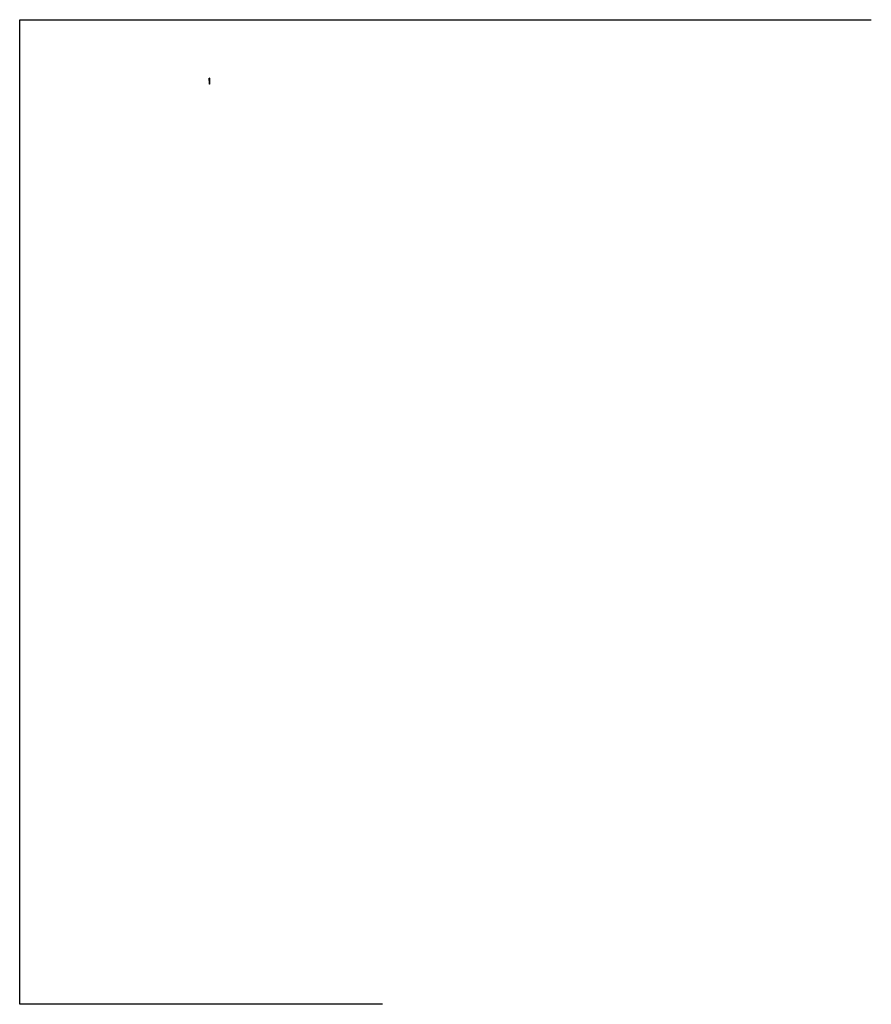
# Model space of a CAD drawing. Header units: millimetres. Extents: x -29973 to 125626, y -167930 to 11995.
import ezdxf

# ---------------------------------------------------------------- set-up
doc = ezdxf.new("R2010")
doc.units = ezdxf.units.MM
doc.layers.add('G-PLANOTM', color=6, linetype='Continuous', lineweight=40)

msp = doc.modelspace()

# ---------------------------------------------------------------- linework, layer by layer
at = {"layer": 'G-PLANOTM', "color": 33, "lineweight": 30, "true_color": 0xf8a23f}
msp.add_lwpolyline([(36330, -167930), (-29973, -167930), (-29973, 11995), (125626, 11995)], dxfattribs=at)
at = {"layer": 'G-PLANOTM', "lineweight": 25}
for points in [[(4653, 1303), (4653, 1303), (4653, 1302), (4652, 1302), (4652, 1301), (4651, 1300), (4651, 1299), (4650, 1298), (4650, 1296), (4649, 1295), (4648, 1294), (4648, 1292), (4647, 1290), (4647, 1288), (4647, 1284), (4646, 1279), (4646, 1271), (4646, 1261), (4645, 1249), (4645, 1233), (4645, 1215), (4645, 1194), (4645, 1172), (4645, 1149), (4645, 1126), (4645, 1103), (4646, 1080), (4646, 1059), (4646, 1039), (4647, 1020), (4647, 1003), (4648, 986), (4648, 970), (4649, 954), (4650, 940), (4650, 924), (4651, 902), (4651, 865), (4652, 807), (4653, 720), (4653, 597), (4653, 430), (4653, 212)], [(4652, 807), (4654, 815), (4656, 821), (4658, 826), (4660, 830), (4662, 833), (4664, 835), (4666, 837), (4668, 839), (4669, 840), (4671, 841), (4673, 842), (4674, 843), (4676, 843), (4677, 843), (4679, 844), (4681, 844)], [(4680, 1312), (4676, 1312), (4672, 1311), (4669, 1311), (4666, 1310), (4664, 1309), (4661, 1308), (4658, 1306), (4653, 1303)], [(4653, 1303), (4669, 1283)], [(4680, 212), (4653, 212)], [(4680, 844), (4680, 844), (4680, 845), (4679, 847), (4679, 849), (4678, 852), (4677, 856), (4676, 860), (4675, 866), (4674, 874), (4673, 883), (4673, 893), (4672, 904), (4671, 917), (4671, 931), (4670, 946), (4669, 962), (4669, 978), (4668, 996), (4668, 1014), (4667, 1033), (4666, 1052), (4666, 1072), (4665, 1093), (4665, 1114), (4665, 1135), (4665, 1156), (4665, 1177), (4665, 1199), (4666, 1220), (4666, 1241), (4668, 1262), (4669, 1283)], [(4669, 1283), (4671, 1283), (4672, 1284), (4674, 1284), (4675, 1284), (4676, 1284), (4677, 1284), (4679, 1284), (4680, 1284)], [(4680, 1312), (4685, 1312), (4689, 1311), (4692, 1311), (4695, 1310), (4697, 1309), (4700, 1308), (4703, 1306), (4707, 1303)], [(4692, 1283), (4690, 1283), (4688, 1284), (4687, 1284), (4686, 1284), (4685, 1284), (4684, 1284), (4682, 1284), (4680, 1284)], [(4709, 807), (4707, 815), (4705, 821), (4703, 826), (4701, 830), (4699, 833), (4697, 835), (4695, 837), (4693, 839), (4691, 840), (4690, 841), (4688, 842), (4687, 843), (4685, 843), (4683, 843), (4682, 844), (4680, 844)], [(4680, 212), (4708, 212)], [(4681, 844), (4681, 844), (4681, 845), (4682, 847), (4682, 849), (4683, 852), (4684, 856), (4685, 860), (4686, 866), (4687, 874), (4688, 883), (4688, 893), (4689, 904), (4690, 917), (4690, 931), (4691, 946), (4691, 962), (4692, 978), (4693, 996), (4693, 1014), (4694, 1033), (4695, 1052), (4695, 1072), (4695, 1093), (4696, 1114), (4696, 1135), (4696, 1156), (4696, 1177), (4696, 1199), (4695, 1220), (4694, 1241), (4693, 1262), (4692, 1283)], [(4707, 1303), (4692, 1283)], [(4707, 1303), (4708, 1303), (4708, 1302), (4709, 1302), (4709, 1301), (4710, 1300), (4710, 1299), (4711, 1298), (4711, 1296), (4712, 1295), (4712, 1294), (4713, 1292), (4714, 1290), (4714, 1288), (4714, 1284), (4715, 1279), (4715, 1271), (4715, 1261), (4716, 1249), (4716, 1233), (4716, 1215), (4716, 1194), (4716, 1172), (4716, 1149), (4716, 1126), (4716, 1103), (4715, 1080), (4715, 1059), (4715, 1039), (4714, 1020), (4714, 1003), (4713, 986), (4713, 970), (4712, 954), (4711, 940), (4711, 924), (4710, 902), (4709, 865), (4709, 807), (4708, 720), (4708, 597), (4708, 430), (4708, 212)]]:
    msp.add_lwpolyline(points, dxfattribs=at)

doc.saveas('drawing.dxf')
